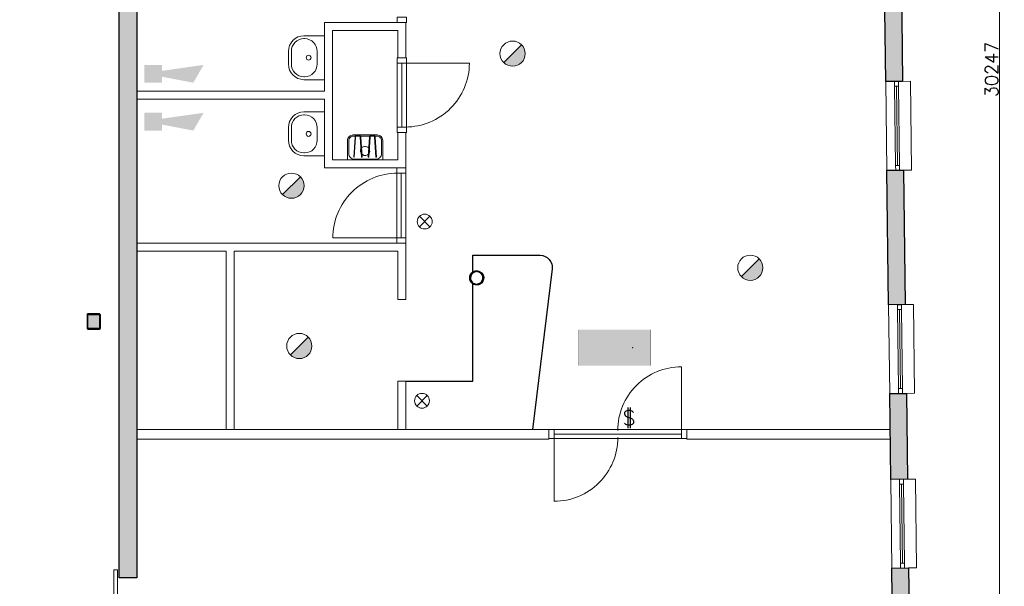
# Model space of a CAD drawing. Header units: millimetres. Extents: x -13022 to 1371524, y -38729 to 632593.
# Tile 85 of 256: x 724316 to 736641, y -27773 to -20684. Entities that reach past the tile are written whole.
import ezdxf

# ---------------------------------------------------------------- set-up
doc = ezdxf.new("R2010")
doc.units = ezdxf.units.MM
doc.header["$LTSCALE"] = 35
doc.set_wipeout_variables(frame=1)
doc.linetypes.add('DASHED', pattern=[200, 100, -100])
for name, color, linetype, lineweight in [('A OPMER', 10, 'Continuous', 50), ('Al65----_beveiliging-inst', 92, 'Continuous', 9), ('brandveiligheid voorzieningen', 10, 'Continuous', 9)]:
    doc.layers.add(name, color=color, linetype=linetype, lineweight=lineweight)
for name, color, linetype in [('LAYER102', 1, 'Continuous'), ('LAYER111', 7, 'Continuous'), ('LAYER22', 7, 'Continuous'), ('LAYER28', 7, 'Continuous'), ('LAYER29', 7, 'Continuous'), ('LAYER30', 7, 'Continuous'), ('LAYER31', 7, 'Continuous'), ('LAYER73', 7, 'Continuous'), ('LAYER74', 7, 'Continuous')]:
    doc.layers.add(name, color=color, linetype=linetype)
doc.styles.add('Algemeen', font='simplex.shx', dxfattribs={"height": 2.5})
doc.styles.get("Standard").update_dxf_attribs({"font": 'simplex.shx'})
doc.dimstyles.new('~R----C~', dxfattribs={"dimtxt": 162, "dimasz": 180, "dimexe": 0.18, "dimexo": 0.0625, "dimgap": 16.2, "dimtad": 1, "dimdec": 0, "dimzin": 0, "dimdsep": 46, "dimtxsty": 'Standard', "dimcen": 0.09, "dimse1": 1, "dimse2": 1, "dimclrd": 7, "dimadec": 0, "dimazin": 0, "dimtfac": 1, "dimtdec": 4, "dimtmove": 0, "dimatfit": 3, "dimfxl": 1, "dimtolj": 1, "dimtzin": 0, "dimlwd": 13, "dimarcsym": 0})
pattern_1 = [(45, (475378.7201, -17008.80355), (-0.2121320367, 0.2121320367), []), (45, (475378.7201, -17008.59142), (-0.2121320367, 0.2121320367), [])]

# ---------------------------------------------------------------- blocks, each defined once
blk = doc.blocks.new('*D191')
at = {"layer": 'Defpoints', "color": 0, "linetype": 'Continuous', "transparency": 16777216}
for p in [(735550, 316), (735181, -6182), (735550, -36430)]:
    blk.add_point(p, dxfattribs=at)
at = {"layer": 'LAYER102', "color": 7, "linetype": 'Continuous', "lineweight": 13, "transparency": 16777216}
for p, q in [((735001, 316), (734821, 316)), ((735181, 316), (735550, 316)), ((735730, 316), (736351, 316))]:
    blk.add_line(p, q, dxfattribs=at)
at = {"layer": 'LAYER102', "color": 7, "linetype": 'Continuous', "transparency": 16777216}
for points in [[(735001, 346), (735001, 286), (735181, 316)], [(735730, 346), (735730, 286), (735550, 316)]]:
    blk.add_solid(points, dxfattribs=at)
at = {"layer": 'LAYER102', "color": 0, "linetype": 'Continuous', "lineweight": 0, "transparency": 16777216, "insert": (736131, 413), "char_height": 162, "attachment_point": 5}
blk.add_mtext('\\A1;369', dxfattribs=at)
blk = doc.blocks.new('*D192')
at = {"layer": 'Defpoints', "color": 0, "linetype": 'Continuous', "transparency": 16777216}
for p in [(735181, -6182), (736579, -6182), (735550, -36430)]:
    blk.add_point(p, dxfattribs=at)
at = {"layer": 'LAYER102', "color": 7, "linetype": 'Continuous', "lineweight": 13, "transparency": 16777216}
blk.add_line((736579, -36250), (736579, -6362), dxfattribs=at)
at = {"layer": 'LAYER102', "color": 7, "linetype": 'Continuous', "transparency": 16777216}
for points in [[(736549, -6362), (736609, -6362), (736579, -6182)], [(736549, -36250), (736609, -36250), (736579, -36430)]]:
    blk.add_solid(points, dxfattribs=at)
at = {"layer": 'LAYER102', "color": 0, "linetype": 'Continuous', "lineweight": 0, "transparency": 16777216, "insert": (736482, -21306), "char_height": 162, "attachment_point": 5, "rotation": 90}
blk.add_mtext('\\A1;30247', dxfattribs=at)
blk = doc.blocks.new('Vluchtrichting rechtdoor of naar beneden')
at = {"layer": 'Al65----_beveiliging-inst', "linetype": 'Continuous', "true_color": 0xffffff}
h = blk.add_hatch(color=7, dxfattribs=at)
edge = h.paths.add_edge_path()
edge.add_arc((-2.1449, 5.962), 0.7575, 92.128042, 178.185477)
edge.add_arc((-2.1628, 5.9872), 0.7392, 180.090101, 191.562583)
edge.add_line((-2.887, 5.839), (-4.652, 5.839))
edge.add_line((-4.652, 5.839), (-5.698, 4.787))
edge.add_line((-5.698, 4.787), (-5.285, 4.372))
edge.add_line((-5.285, 4.372), (-4.41, 5.253))
edge.add_line((-4.41, 5.253), (-3.544, 5.253))
edge.add_line((-3.544, 5.253), (-5.527, 3.346))
edge.add_line((-5.527, 3.346), (-6.694, 3.346))
edge.add_line((-6.694, 3.346), (-6.694, 2.613))
edge.add_line((-6.694, 2.613), (-4.496, 2.613))
edge.add_line((-4.496, 2.613), (-4.136, 2.974))
edge.add_line((-4.136, 2.974), (-3.193, 2.026))
edge.add_line((-3.193, 2.026), (-3.193, 0.852))
edge.add_line((-3.193, 0.852), (-2.464, 0.852))
edge.add_line((-2.464, 0.852), (-2.464, 2.33))
edge.add_line((-2.464, 2.33), (-3.621, 3.493))
edge.add_line((-3.621, 3.493), (-3.192, 3.923))
edge.add_line((-3.192, 3.923), (-2.428, 3.154))
edge.add_line((-2.428, 3.154), (-2.033, 3.552))
edge.add_line((-2.033, 3.552), (-2.797, 4.321))
edge.add_line((-2.797, 4.321), (-2.317, 4.803))
edge.add_line((-2.317, 4.803), (-2.317, 5.267))
edge.add_line((-2.317, 5.267), (-2.173, 5.253))
edge.add_arc((-2.2013, 6.0112), 0.7587, 272.13837, 358.096609)
edge.add_arc((-2.2036, 5.9585), 0.7611, 2.072152, 87.692869)
for points in [[(3.808, 1.106), (6.433, 1.106), (6.433, 6.344), (3.808, 6.344)], [(1.1805, 2.889), (1.1805, 5.804), (0.5775, 5.804), (0.5775, 2.889), (-0.571, 2.889), (0.879, 1.421), (2.334, 2.889)]]:
    blk.add_hatch(color=7, dxfattribs=at).paths.add_polyline_path(points)
at = {"layer": 'Al65----_beveiliging-inst', "color": 7, "true_color": 0xffffff, "const_width": 0.05}
blk.add_lwpolyline([(-7.5, 0), (7.5, 0), (7.5, 7.5), (-7.5, 7.5)], close=True, dxfattribs=at)
at = {"layer": 'Al65----_beveiliging-inst', "color": 255}
blk.add_point((3.75, 3.75), dxfattribs=at)
at = {"layer": 'Al65----_beveiliging-inst', "color": 7, "true_color": 0xffffff}
blk.add_solid([(-7.5, 0), (7.5, 0), (-7.5, 7.5), (7.5, 7.5)], dxfattribs=at)
at = {"layer": 'Al65----_beveiliging-inst', "color": 92}
blk.add_solid([(-7.25, 0.25), (7.25, 0.25), (-7.25, 7.25), (7.25, 7.25)], dxfattribs=at)
blk = doc.blocks.new('Panieksluiting')
at = {"layer": 'brandveiligheid voorzieningen', "lineweight": 0, "style": 'Algemeen'}
blk.add_text('$', height=3.09, dxfattribs=at).set_placement((158.43, -91.61))
blk = doc.blocks.new('Brandmelder')
at = {"layer": 'brandveiligheid voorzieningen'}
blk.add_hatch(color=256, dxfattribs=at).paths.add_polyline_path([(76.62, -89.8, 0.198912), (75.85, -87.94), (72.13, -91.66, 0.668179)])
blk.add_line((72.13, -91.66), (75.85, -87.94), dxfattribs=at)
blk.add_circle((73.99, -89.8), 2.63, dxfattribs=at)
blk = doc.blocks.new('Nevenindicator')
at = {"layer": 'Al65----_beveiliging-inst', "color": 92, "ltscale": 0.7}
for p, q in [((159.19, -81.94), (161.37, -79.75)), ((159.19, -79.75), (161.37, -81.94))]:
    blk.add_line(p, q, dxfattribs=at)
blk.add_circle((160.28, -80.84), 1.55, dxfattribs=at)
blk = doc.blocks.new('Signaalgever (akoestisch)')
at = {"layer": 'Al65----_beveiliging-inst', "color": 10, "linetype": 'Continuous'}
for points in [[(3.71, 0), (3.71, 3.71), (0, 0), (0, 3.71)], [(10.23, 0), (12.38, 3.71), (3.71, 1.24), (3.71, 2.48)]]:
    blk.add_solid(points, dxfattribs=at)

msp = doc.modelspace()

# ---------------------------------------------------------------- hatches: boundary and pattern name
at = {"layer": 'LAYER111', "linetype": 'Continuous', "lineweight": 5}
for points in [[(735142.283, -20258.418), (735352.251, -20255.815), (735367.126, -21455.721), (735157.158, -21458.324)], [(735170.845, -22568.265), (735380.814, -22565.655), (735401.751, -24248.811), (735191.783, -24251.421)], [(725174.408, -24546.624, -0.415590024), (725169.408, -24541.624), (725169.408, -24376.616, -0.413755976), (725174.408, -24371.616), (725310.408, -24371.616, -0.412389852), (725315.408, -24376.616), (725315.408, -24541.624, -0.413755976), (725310.408, -24546.624)], [(735232.908, -27545.152), (735442.876, -27542.549), (735456.189, -28616.494), (735246.22, -28619.097)]]:
    msp.add_hatch(color=254, dxfattribs=at).paths.add_polyline_path(points, flags=0)

# ---------------------------------------------------------------- linework, layer by layer
at = {"layer": 'LAYER22', "color": 7, "linetype": 'Continuous', "lineweight": 18}
for points in [[(735170.845, -22568.288), (735157.158, -21458.319)], [(735367.158, -21455.725), (735467.095, -21454.491), (735480.845, -22564.397), (735380.845, -22565.632)], [(735205.845, -25361.272), (735191.783, -24251.429)], [(735401.72, -24248.819), (735502.158, -24247.554), (735515.845, -25357.46), (735415.845, -25358.71)], [(735218.908, -26435.225), (735232.908, -27545.147)], [(735442.908, -27542.554), (735542.908, -27541.319), (735529.158, -26431.413), (735428.908, -26432.663)]]:
    msp.add_lwpolyline(points, dxfattribs=at)
at = {"layer": 'LAYER22', "color": 7, "linetype": 'DASHED', "lineweight": 18}
for points in [[(735170.845, -22568.288), (735157.158, -21458.319)], [(735367.158, -21455.725), (735467.095, -21454.491), (735480.845, -22564.397), (735380.845, -22565.632)], [(735205.845, -25361.272), (735191.783, -24251.429)], [(735401.72, -24248.819), (735502.158, -24247.554), (735515.845, -25357.46), (735415.845, -25358.71)], [(735218.908, -26435.225), (735232.908, -27545.147)], [(735442.908, -27542.554), (735542.908, -27541.319), (735529.158, -26431.413), (735428.908, -26432.663)]]:
    msp.add_lwpolyline(points, dxfattribs=at)
at = {"layer": 'LAYER28', "color": 7, "linetype": 'Continuous', "lineweight": 25}
for points in [[(735142.283, -20258.418), (735352.251, -20255.815), (735367.126, -21455.721), (735157.158, -21458.324)], [(735170.845, -22568.265), (735380.814, -22565.655), (735401.751, -24248.811), (735191.783, -24251.421)], [(735232.908, -27545.152), (735442.876, -27542.549), (735456.189, -28616.494), (735246.22, -28619.097)]]:
    msp.add_lwpolyline(points, close=True, dxfattribs=at)
for points in [[(730036.595, -23825.593, -2.414213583), (729948.595, -23913.6, -0.414213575), (730036.595, -23825.593)], [(725325.408, -24541.624), (725325.408, -24376.616, 0.414213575), (725310.408, -24361.616), (725174.408, -24361.616, 0.414213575), (725159.408, -24376.616), (725159.408, -24541.624, 0.414213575), (725174.408, -24556.624), (725310.408, -24556.624, 0.414213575), (725325.408, -24541.624)], [(725325.408, -24541.624), (725325.408, -24376.616, 0.414213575), (725310.408, -24361.616), (725174.408, -24361.616, 0.414213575), (725159.408, -24376.616), (725159.408, -24541.624, 0.414213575), (725174.408, -24556.624), (725310.408, -24556.624, 0.414213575), (725325.408, -24541.624)]]:
    msp.add_lwpolyline(points, format="xyb", close=True, dxfattribs=at)
at = {"layer": 'LAYER28', "color": 7, "linetype": 'Continuous', "lineweight": 18}
msp.add_lwpolyline([(725540.22, -27568.663), (725495.22, -27568.663), (725495.22, -29258.647), (725540.22, -29258.647)], close=True, dxfattribs=at)
at = {"layer": 'LAYER28', "color": 7, "linetype": 'DASHED', "lineweight": 18}
msp.add_lwpolyline([(725540.22, -27568.663), (725495.22, -27568.663), (725495.22, -29258.647), (725540.22, -29258.647)], close=True, dxfattribs=at)
at = {"layer": 'LAYER30', "color": 7, "linetype": 'Continuous', "lineweight": 18}
for points in [[(729042.22, -21226.366), (729042.22, -22026.366)], [(729099.22, -21226.366), (729099.22, -22026.366)], [(729156.22, -21226.366), (729156.22, -22026.366)], [(735280.095, -22506.867), (735267.876, -21516.951)], [(735305.095, -22506.558), (735292.876, -21516.643)], [(735330.095, -22506.25), (735317.876, -21516.334)], [(729035.22, -23413.6), (729035.22, -22602.6)], [(729092.22, -23413.6), (729092.22, -22602.6)], [(729149.22, -23413.6), (729149.22, -22602.6)], [(735315.158, -25299.93), (735302.908, -24310.015)], [(735340.158, -25299.621), (735327.908, -24309.705)], [(735365.158, -25299.311), (735352.876, -24309.395)], [(731006.22, -25810.6), (732598.095, -25810.6)], [(731006.22, -25867.6), (732598.095, -25867.6)], [(731006.22, -25924.6), (732598.095, -25924.6)], [(735342.158, -27483.79), (735329.908, -26493.866)], [(735367.158, -27483.48), (735354.908, -26493.556)], [(735392.158, -27483.171), (735379.876, -26493.247)]]:
    msp.add_lwpolyline(points, dxfattribs=at)
for points in [[(735267.876, -21516.951), (735267.126, -21456.955), (735317.126, -21456.339), (735317.876, -21516.334)], [(735280.814, -22566.862), (735280.095, -22506.867), (735330.095, -22506.25), (735330.814, -22566.245)], [(735302.908, -24310.015), (735302.158, -24250.019), (735352.158, -24249.4), (735352.876, -24309.395)], [(735315.908, -25359.926), (735315.158, -25299.93), (735365.158, -25299.311), (735365.908, -25359.306)], [(735329.908, -26493.866), (735329.158, -26433.871), (735379.158, -26433.252), (735379.876, -26493.247)], [(735342.908, -27543.785), (735342.158, -27483.79), (735392.158, -27483.171), (735392.908, -27543.166)]]:
    msp.add_lwpolyline(points, close=True, dxfattribs=at)
at = {"layer": 'LAYER31', "color": 7, "linetype": 'Continuous', "lineweight": 18}
for points in [[(729144.814, -21226.366), (729944.814, -21226.366, -0.41421361), (729144.814, -22026.366)], [(729046.033, -23413.6), (728235.939, -23413.6, -0.41421361), (729046.033, -22603.508)], [(732598.095, -25822.232), (732598.095, -25026.294, 0.41421361), (731802.158, -25822.232)], [(731006.22, -25912.969), (731006.22, -26708.906, 0.41421361), (731802.158, -25912.969)]]:
    msp.add_lwpolyline(points, format="xyb", dxfattribs=at)

# ---------------------------------------------------------------- block references
at = {"ltscale": 0.1, "xscale": 60, "yscale": 60, "zscale": 60}
for p in [(725875.345, -21471.953), (725875.345, -22070.878)]:
    msp.add_blockref('Signaalgever (akoestisch)', p, dxfattribs=at)
at = {"layer": 'A OPMER', "ltscale": 0.1, "xscale": 60, "yscale": 60, "zscale": 60}
msp.add_blockref('Vluchtrichting rechtdoor of naar beneden', (731764.972, -25011.836), dxfattribs=at)
at = {"layer": 'Al65----_beveiliging-inst', "xscale": 60, "yscale": 60, "zscale": 60}
for name, p in [('Brandmelder', (726046.211, -15720.111)), ('Brandmelder', (723277.899, -17372.681)), ('Nevenindicator', (719769.127, -18358.714)), ('Brandmelder', (729021.794, -18398.952)), ('Brandmelder', (723376.331, -19378.147)), ('Nevenindicator', (719734.825, -20601.138)), ('Panieksluiting', (722357.392, -20260.82))]:
    msp.add_blockref(name, p, dxfattribs=at)

# ---------------------------------------------------------------- wipeouts: each hides what was drawn before it
at = {"linetype": 'Continuous', "lineweight": 0}
for points in [[(725780.22, -21676.6), (725780.22, -21626.6), (725780.22, -21576.6), (728130.22, -21576.6), (728180.22, -21626.6), (728130.22, -21676.6)], [(729049.22, -22093.366), (729149.22, -22093.366), (729149.22, -22535.6), (729049.22, -22435.6)], [(725780.22, -25930.6), (725780.22, -25810.6), (730939.22, -25810.6), (730939.22, -25930.6)], [(732665.095, -25930.6), (732665.095, -25810.6), (735211.314, -25810.6), (735212.783, -25930.6)]]:
    msp.add_wipeout(points, dxfattribs=at).dxf.layer = 'LAYER111'

# ---------------------------------------------------------------- next in the draw order: hatches: boundary and pattern name
at = {"layer": 'LAYER111', "linetype": 'Continuous', "lineweight": 5}
msp.add_hatch(color=254, dxfattribs=at).paths.add_polyline_path([(735205.845, -25361.271), (735415.845, -25358.711), (735428.939, -26432.664), (735218.939, -26435.224)], flags=0)

# ---------------------------------------------------------------- next in the draw order: linework, layer by layer
at = {"layer": 'LAYER102', "color": 7, "linetype": 'Continuous', "lineweight": 18}
for points in [[(725780.22, -21576.6), (728130.22, -21576.6)], [(725780.22, -21676.6), (725780.22, -21626.6), (725780.22, -21576.6)], [(728130.22, -21676.6), (725780.22, -21676.6)], [(729049.22, -22435.6), (729049.22, -22093.366)], [(729049.22, -22093.366), (729149.22, -22093.366)], [(729149.22, -22093.366), (729149.22, -22535.6)]]:
    msp.add_lwpolyline(points, dxfattribs=at)
at = {"layer": 'LAYER102', "color": 7, "linetype": 'DASHED', "lineweight": 18}
for points in [[(725780.22, -21676.6), (725780.22, -21626.6), (725780.22, -21576.6)], [(729049.22, -22093.366), (729149.22, -22093.366)]]:
    msp.add_lwpolyline(points, dxfattribs=at)
at = {"layer": 'LAYER102', "color": 7, "linetype": 'Continuous', "lineweight": 18}
for points in [[(725780.22, -25930.6), (725780.22, -25810.6), (730939.22, -25810.6), (730939.22, -25930.6)], [(732665.095, -25930.6), (732665.095, -25810.6), (735211.314, -25810.6), (735212.783, -25930.6)]]:
    msp.add_lwpolyline(points, close=True, dxfattribs=at)
at = {"layer": 'LAYER102', "color": 7, "linetype": 'DASHED', "lineweight": 18}
msp.add_lwpolyline([(732665.095, -25930.6), (732665.095, -25810.6), (735211.314, -25810.6), (735212.783, -25930.6)], close=True, dxfattribs=at)
at = {"layer": 'LAYER28', "color": 7, "linetype": 'Continuous', "lineweight": 25}
msp.add_lwpolyline([(735205.845, -25361.271), (735415.845, -25358.711), (735428.939, -26432.664), (735218.939, -26435.224)], close=True, dxfattribs=at)
at = {"layer": 'LAYER30', "color": 7, "linetype": 'Continuous', "lineweight": 18}
for points in [[(729042.22, -22026.366), (729042.22, -22093.366), (729156.22, -22093.366), (729156.22, -22026.366)], [(730939.22, -25810.6), (731006.22, -25810.6), (731006.22, -25924.6), (730939.22, -25924.6)], [(732598.095, -25810.6), (732665.095, -25810.6), (732665.095, -25924.6), (732598.095, -25924.6)]]:
    msp.add_lwpolyline(points, close=True, dxfattribs=at)

# ---------------------------------------------------------------- next in the draw order: dimensions: what is measured, and where the dimension line sits
at = {"layer": 'LAYER102', "color": 7, "linetype": 'Continuous', "lineweight": 0}
for base, p1, p2, angle, picture, middle in [((735550.189, 316.214), (735180.72, -6182.146), (735550.189, -36429.602), 0.0000081, '*D191', (736130.817, 413.414)), ((736578.72, -6182.147), (735550.22, -36429.604), (735180.72, -6182.147), 90, '*D192', (736481.52, -21305.876))]:
    dim = msp.add_linear_dim(base=base, p1=p1, p2=p2, angle=angle, dimstyle='~R----C~', dxfattribs=at)
    dim.commit()
    dim.dimension.update_dxf_attribs({"geometry": picture, "text_midpoint": middle})

# ---------------------------------------------------------------- next in the draw order: wipeouts: each hides what was drawn before it
at = {"linetype": 'Continuous', "lineweight": 0}
for points in [[(730036.595, -24001.597), (730036.595, -23991.597), (730052.47, -23989.965), (730067.673, -23985.139), (730081.579, -23977.321), (730093.595, -23966.837), (730103.236, -23954.126), (730110.095, -23939.72), (730113.861, -23924.221), (730114.408, -23908.278), (730111.704, -23892.557), (730105.845, -23877.717), (730097.095, -23864.378), (730085.814, -23853.098), (730072.486, -23844.349), (730057.642, -23838.496), (730041.923, -23835.786), (730025.97, -23836.331), (730010.47, -23840.108), (729996.064, -23846.959), (729983.361, -23856.598), (729972.876, -23868.621), (729965.064, -23882.527), (729960.236, -23897.732), (729958.595, -23913.6), (729960.095, -23928.818), (729964.533, -23943.45), (729971.736, -23956.935), (729981.439, -23968.755), (729993.267, -23978.455), (730006.751, -23985.663), (730021.376, -23990.102), (730036.595, -23991.6), (730036.595, -24001.597), (730020.111, -24000.038), (730004.204, -23995.417), (729989.439, -23987.898), (729976.361, -23977.747), (729965.408, -23965.324), (729956.97, -23951.069), (729951.361, -23935.486), (729948.767, -23919.128), (729949.298, -23902.574), (729952.908, -23886.41), (729959.486, -23871.21), (729968.798, -23857.512), (729980.501, -23845.8), (729994.204, -23836.491), (730009.392, -23829.912), (730025.564, -23826.299), (730042.111, -23825.778), (730058.47, -23828.368), (730074.064, -23833.977), (730088.314, -23842.407), (730100.736, -23853.359), (730110.892, -23866.445), (730118.408, -23881.201), (730123.033, -23897.106), (730124.595, -23913.595), (730122.908, -23930.764), (730117.892, -23947.273), (730109.767, -23962.488), (730098.829, -23975.825), (730085.486, -23986.769), (730070.267, -23994.902), (730053.767, -23999.91), (730036.595, -24001.6)], [(725174.408, -24556.624), (725166.908, -24554.614), (725161.423, -24549.124), (725159.408, -24541.624), (725159.408, -24376.616), (725161.423, -24369.116), (725166.908, -24363.626), (725174.408, -24361.616), (725310.408, -24361.616), (725317.908, -24363.626), (725323.392, -24369.116), (725325.408, -24376.616), (725325.408, -24541.624), (725323.392, -24549.124), (725317.908, -24554.614), (725310.408, -24556.624), (725242.408, -24556.624), (725242.408, -24546.624), (725310.408, -24546.624), (725313.939, -24545.16), (725315.408, -24541.624), (725315.408, -24376.616), (725313.939, -24373.08), (725310.408, -24371.616), (725174.408, -24371.616), (725170.876, -24373.08), (725169.408, -24376.616), (725169.408, -24541.624), (725170.876, -24545.16), (725174.408, -24546.624), (725242.408, -24546.624), (725242.408, -24556.624)]]:
    msp.add_wipeout(points, dxfattribs=at).dxf.layer = 'LAYER111'

# ---------------------------------------------------------------- next in the draw order: hatches: boundary and pattern name
at = {"layer": 'LAYER28', "linetype": 'Continuous', "lineweight": 13}
h = msp.add_hatch(dxfattribs=at)
h.set_pattern_fill('~A--FYV~', style=0, pattern_type=0)
h.set_pattern_definition(pattern_1)
h.paths.add_polyline_path([(730036.595, -24001.597), (730036.595, -23991.597, 2.414213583), (729958.595, -23913.6, 0.414213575), (730036.595, -23991.597), (730036.595, -24001.597, -2.414095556), (730124.595, -23913.593, -0.414239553)], flags=0)
h = msp.add_hatch(dxfattribs=at)
h.set_pattern_fill('~A--FYV~', style=0, pattern_type=0)
h.set_pattern_definition(pattern_1)
h.paths.add_polyline_path([(725242.408, -24556.624), (725242.408, -24546.624), (725174.408, -24546.624, -0.414213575), (725169.408, -24541.624), (725169.408, -24376.616, -0.414213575), (725174.408, -24371.616), (725310.408, -24371.616, -0.414213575), (725315.408, -24376.616), (725315.408, -24541.624, -0.414213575), (725310.408, -24546.624), (725242.408, -24546.624), (725242.408, -24556.624), (725310.408, -24556.624, 0.414213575), (725325.408, -24541.624), (725325.408, -24376.616, 0.414213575), (725310.408, -24361.616), (725174.408, -24361.616, 0.414213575), (725159.408, -24376.616), (725159.408, -24541.624, 0.414213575), (725174.408, -24556.624)], flags=0)

# ---------------------------------------------------------------- next in the draw order: linework, layer by layer
at = {"layer": 'LAYER28', "color": 7, "linetype": 'Continuous', "lineweight": 25}
for points in [[(730036.595, -23825.593, -2.414213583), (729948.595, -23913.6, -0.414213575), (730036.595, -23825.593)], [(730036.595, -24001.597), (730036.595, -23991.597, 2.414213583), (729958.595, -23913.6, 0.414213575), (730036.595, -23991.597), (730036.595, -24001.597, -2.414095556), (730124.595, -23913.593, -0.414239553), (730036.595, -24001.597)], [(725242.408, -24556.624), (725242.408, -24546.624), (725174.408, -24546.624, -0.414213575), (725169.408, -24541.624), (725169.408, -24376.616, -0.414213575), (725174.408, -24371.616), (725310.408, -24371.616, -0.414213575), (725315.408, -24376.616), (725315.408, -24541.624, -0.414213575), (725310.408, -24546.624), (725242.408, -24546.624), (725242.408, -24556.624), (725310.408, -24556.624, 0.414213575), (725325.408, -24541.624), (725325.408, -24376.616, 0.414213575), (725310.408, -24361.616), (725174.408, -24361.616, 0.414213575), (725159.408, -24376.616), (725159.408, -24541.624, 0.414213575), (725174.408, -24556.624)]]:
    msp.add_lwpolyline(points, format="xyb", close=True, dxfattribs=at)
at = {"layer": 'LAYER29', "color": 7, "linetype": 'Continuous', "lineweight": 25}
for points in [[(729989.22, -23839.491), (729989.22, -23630.6), (730831.97, -23630.6, -0.432938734), (730982.345, -23798.975), (730735.408, -25810.6)], [(729989.22, -23987.725, -0.548110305), (729989.22, -23839.48)]]:
    msp.add_lwpolyline(points, format="xyb", dxfattribs=at)

# ---------------------------------------------------------------- next in the draw order: wipeouts: each hides what was drawn before it
at = {"linetype": 'Continuous', "lineweight": 0}
for points in [[(728230.22, -21626.6), (728180.22, -21626.6), (728130.22, -21576.6), (728130.22, -20717.139), (728180.22, -20767.139), (728230.22, -20817.139)], [(727001.22, -25810.6), (726951.22, -25810.6), (726901.22, -25810.6), (726901.22, -23580.6), (726951.22, -23530.6), (727001.22, -23580.6)], [(729149.22, -25810.6), (729049.22, -25810.6), (729049.22, -25205.6), (729149.22, -25205.6)]]:
    msp.add_wipeout(points, dxfattribs=at).dxf.layer = 'LAYER111'

# ---------------------------------------------------------------- next in the draw order: linework, layer by layer
at = {"layer": 'LAYER102', "color": 7, "linetype": 'Continuous', "lineweight": 18}
for points in [[(728130.22, -21576.6), (728130.22, -20717.139)], [(728230.22, -20817.139), (728230.22, -21626.6)], [(726901.22, -25810.6), (726901.22, -23580.6)], [(727001.22, -23580.6), (727001.22, -25810.6)], [(727001.22, -25810.6), (726951.22, -25810.6), (726901.22, -25810.6)]]:
    msp.add_lwpolyline(points, dxfattribs=at)
msp.add_lwpolyline([(729149.22, -25810.6), (729049.22, -25810.6), (729049.22, -25205.6), (729149.22, -25205.6)], close=True, dxfattribs=at)
at = {"layer": 'LAYER102', "color": 7, "linetype": 'DASHED', "lineweight": 18}
for points in [[(729149.22, -25810.6), (729049.22, -25810.6), (729049.22, -25205.6), (729149.22, -25205.6)], [(725780.22, -25930.6), (725780.22, -25810.6), (730939.22, -25810.6), (730939.22, -25930.6)]]:
    msp.add_lwpolyline(points, close=True, dxfattribs=at)
msp.add_lwpolyline([(727001.22, -25810.6), (726951.22, -25810.6), (726901.22, -25810.6)], dxfattribs=at)

# ---------------------------------------------------------------- next in the draw order: wipeouts: each hides what was drawn before it
at = {"linetype": 'Continuous', "lineweight": 0}
for points in [[(728230.22, -20817.147), (728130.22, -20717.147), (729149.22, -20717.147), (729049.22, -20817.147)], [(728130.22, -21158.913), (728130.22, -21433.913), (727873.72, -21433.913), (727848.251, -21432.006), (727823.236, -21426.79), (727799.126, -21418.356), (727776.314, -21406.846), (727755.204, -21392.458), (727736.158, -21375.439), (727719.486, -21356.078), (727705.501, -21334.708), (727694.408, -21311.694), (727686.423, -21287.43), (727681.658, -21262.33), (727680.22, -21236.825), (727680.22, -21080.996), (727681.658, -21055.49), (727686.408, -21030.39), (727694.408, -21006.126), (727705.501, -20983.112), (727719.486, -20961.742), (727736.158, -20942.381), (727755.204, -20925.362), (727776.314, -20910.974), (727799.126, -20899.465), (727823.236, -20891.03), (727848.251, -20885.815), (727873.72, -20883.909), (728130.22, -20883.913)], [(728230.22, -22435.6), (728180.22, -22485.6), (728130.22, -22535.6), (728130.22, -21676.6), (728180.22, -21626.6), (728230.22, -21626.6)], [(726951.22, -23480.6), (726951.22, -23530.6), (726901.22, -23580.6), (725780.22, -23580.6), (725780.22, -23530.6), (725780.22, -23480.6)]]:
    msp.add_wipeout(points, dxfattribs=at).dxf.layer = 'LAYER111'

# ---------------------------------------------------------------- next in the draw order: hatches: boundary and pattern name
at = {"layer": 'LAYER111', "linetype": 'Continuous', "lineweight": 5}
msp.add_hatch(color=254, dxfattribs=at).paths.add_polyline_path([(725560.22, -15231.444), (725780.22, -15231.444), (725780.22, -27668.655), (725560.22, -27668.655)], flags=0)

# ---------------------------------------------------------------- next in the draw order: linework, layer by layer
at = {"layer": 'LAYER102', "color": 7, "linetype": 'DASHED', "lineweight": 18}
for points in [[(728130.22, -21576.6), (728130.22, -20717.139)], [(728230.22, -20817.139), (728230.22, -21626.6)], [(725780.22, -21576.6), (728130.22, -21576.6)], [(728130.22, -21676.6), (725780.22, -21676.6)], [(725780.22, -23580.6), (725780.22, -23530.6), (725780.22, -23480.6)]]:
    msp.add_lwpolyline(points, dxfattribs=at)
at = {"layer": 'LAYER102', "color": 7, "linetype": 'Continuous', "lineweight": 18}
for points in [[(728130.22, -20717.147), (729149.22, -20717.147)], [(729049.22, -20817.147), (728230.22, -20817.147)], [(728130.22, -22535.6), (728130.22, -21676.6)], [(728230.22, -21626.6), (728230.22, -22435.6)], [(725780.22, -23480.6), (726951.22, -23480.6)], [(725780.22, -23580.6), (725780.22, -23530.6), (725780.22, -23480.6)], [(726901.22, -23580.6), (725780.22, -23580.6)]]:
    msp.add_lwpolyline(points, dxfattribs=at)
at = {"layer": 'LAYER28', "color": 7, "linetype": 'Continuous', "lineweight": 25}
msp.add_lwpolyline([(725560.22, -15231.444), (725780.22, -15231.444), (725780.22, -27668.655), (725560.22, -27668.655)], close=True, dxfattribs=at)
at = {"layer": 'LAYER74', "color": 7, "linetype": 'Continuous', "lineweight": 13}
for points in [[(728130.22, -21158.913), (728130.22, -21433.913), (727873.72, -21433.913, -0.41416424), (727680.22, -21236.829), (727680.22, -21080.996, -0.414164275), (727873.72, -20883.913), (728130.22, -20883.913)], [(727882.72, -20920.58, -0.414164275), (728040.22, -21080.996), (728040.22, -21236.829, -0.414164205), (727882.72, -21397.246), (727873.72, -21397.246, -0.41416424), (727716.22, -21236.829), (727716.22, -21080.996, -0.414164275), (727873.72, -20920.58)], [(727932.22, -21190.079, -0.981818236), (727932.22, -21127.746, -0.981818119), (727932.22, -21190.079)]]:
    msp.add_lwpolyline(points, format="xyb", close=True, dxfattribs=at)

# ---------------------------------------------------------------- next in the draw order: wipeouts: each hides what was drawn before it
at = {"linetype": 'Continuous', "lineweight": 0}
for points in [[(729049.22, -20817.147), (729149.22, -20717.147), (729149.22, -21159.374), (729049.22, -21159.374)], [(729049.22, -22435.6), (729149.22, -22535.6), (728130.22, -22535.6), (728230.22, -22435.6)], [(729149.22, -23480.6), (729099.22, -23530.6), (729049.22, -23580.6), (727001.22, -23580.6), (726951.22, -23530.6), (726951.22, -23480.6)]]:
    msp.add_wipeout(points, dxfattribs=at).dxf.layer = 'LAYER111'

# ---------------------------------------------------------------- next in the draw order: linework, layer by layer
at = {"layer": 'LAYER102', "color": 7, "linetype": 'DASHED', "lineweight": 18}
for points in [[(728130.22, -20717.147), (729149.22, -20717.147)], [(729049.22, -20817.147), (728230.22, -20817.147)], [(729049.22, -21159.374), (729049.22, -20817.147)], [(729149.22, -20717.147), (729149.22, -21159.374)], [(729149.22, -21159.374), (729049.22, -21159.374)], [(728230.22, -21626.6), (728230.22, -22435.6)], [(729049.22, -22435.6), (729049.22, -22093.366)], [(729149.22, -22093.366), (729149.22, -22535.6)], [(729149.22, -22535.6), (728130.22, -22535.6)], [(725780.22, -23480.6), (726951.22, -23480.6)], [(726901.22, -23580.6), (725780.22, -23580.6)], [(726901.22, -25810.6), (726901.22, -23580.6)], [(727001.22, -23580.6), (727001.22, -25810.6)]]:
    msp.add_lwpolyline(points, dxfattribs=at)
at = {"layer": 'LAYER102', "color": 7, "linetype": 'Continuous', "lineweight": 18}
for points in [[(729049.22, -21159.374), (729049.22, -20817.147)], [(729149.22, -20717.147), (729149.22, -21159.374)], [(729149.22, -21159.374), (729049.22, -21159.374)], [(729149.22, -22535.6), (728130.22, -22535.6)], [(728230.22, -22435.6), (729049.22, -22435.6)], [(726951.22, -23480.6), (729149.22, -23480.6)], [(729049.22, -23580.6), (727001.22, -23580.6)]]:
    msp.add_lwpolyline(points, dxfattribs=at)
at = {"layer": 'LAYER30', "color": 7, "linetype": 'Continuous', "lineweight": 18}
for points in [[(729156.22, -20650.147), (729156.22, -20717.147), (729042.22, -20717.147), (729042.22, -20650.147)], [(729042.22, -21159.366), (729042.22, -21226.366), (729156.22, -21226.366), (729156.22, -21159.366)], [(729035.22, -22602.6), (729035.22, -22535.6), (729149.22, -22535.6), (729149.22, -22602.6)]]:
    msp.add_lwpolyline(points, close=True, dxfattribs=at)

# ---------------------------------------------------------------- next in the draw order: wipeouts: each hides what was drawn before it
at = {"linetype": 'Continuous', "lineweight": 0}
msp.add_wipeout([(728130.22, -22111.913), (728130.22, -22386.913), (727873.72, -22386.913), (727848.251, -22385.006), (727823.236, -22379.79), (727799.126, -22371.356), (727776.314, -22359.846), (727755.204, -22345.458), (727736.158, -22328.439), (727719.486, -22309.078), (727705.501, -22287.708), (727694.408, -22264.694), (727686.423, -22240.43), (727681.658, -22215.33), (727680.22, -22189.825), (727680.22, -22033.996), (727681.658, -22008.491), (727686.408, -21983.39), (727694.408, -21959.126), (727705.501, -21936.112), (727719.486, -21914.742), (727736.158, -21895.381), (727755.204, -21878.362), (727776.314, -21863.974), (727799.126, -21852.465), (727823.236, -21844.031), (727848.251, -21838.815), (727873.72, -21836.909), (728130.22, -21836.913)], dxfattribs=at).dxf.layer = 'LAYER111'

# ---------------------------------------------------------------- next in the draw order: linework, layer by layer
at = {"layer": 'LAYER102', "color": 7, "linetype": 'DASHED', "lineweight": 18}
msp.add_lwpolyline([(728130.22, -22535.6), (728130.22, -21676.6)], dxfattribs=at)
at = {"layer": 'LAYER74', "color": 7, "linetype": 'Continuous', "lineweight": 13}
for points in [[(728130.22, -22111.913), (728130.22, -22386.913), (727873.72, -22386.913, -0.41416424), (727680.22, -22189.829), (727680.22, -22033.996, -0.414164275), (727873.72, -21836.913), (728130.22, -21836.913)], [(727882.72, -21873.579, -0.414164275), (728040.22, -22033.996), (728040.22, -22189.829, -0.414164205), (727882.72, -22350.246), (727873.72, -22350.246, -0.41416424), (727716.22, -22189.829), (727716.22, -22033.996, -0.414164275), (727873.72, -21873.579)], [(727932.22, -22143.079, -0.981818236), (727932.22, -22080.746, -0.981818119), (727932.22, -22143.079)]]:
    msp.add_lwpolyline(points, format="xyb", close=True, dxfattribs=at)

# ---------------------------------------------------------------- next in the draw order: wipeouts: each hides what was drawn before it
at = {"linetype": 'Continuous', "lineweight": 0}
for points in [[(728859.72, -22435.6), (728419.72, -22435.6), (728419.72, -22195.6), (728421.47, -22180.024), (728426.658, -22165.228), (728434.986, -22151.956), (728446.079, -22140.872), (728459.345, -22132.533), (728474.142, -22127.355), (728489.72, -22125.6), (728789.72, -22125.6), (728805.298, -22127.355), (728820.095, -22132.533), (728833.361, -22140.872), (728844.454, -22151.956), (728852.783, -22165.228), (728857.97, -22180.024), (728859.72, -22195.6)], [(729149.22, -24185.6), (729049.22, -24185.6), (729049.22, -23580.6), (729149.22, -23480.6)]]:
    msp.add_wipeout(points, dxfattribs=at).dxf.layer = 'LAYER111'

# ---------------------------------------------------------------- next in the draw order: linework, layer by layer
at = {"layer": 'LAYER102', "color": 7, "linetype": 'DASHED', "lineweight": 18}
for points in [[(726951.22, -23480.6), (729149.22, -23480.6)], [(729149.22, -23480.6), (729149.22, -24185.6)], [(729049.22, -23580.6), (727001.22, -23580.6)], [(729049.22, -24185.6), (729049.22, -23580.6)], [(729149.22, -24185.6), (729049.22, -24185.6)]]:
    msp.add_lwpolyline(points, dxfattribs=at)
at = {"layer": 'LAYER102', "color": 7, "linetype": 'Continuous', "lineweight": 18}
for points in [[(729149.22, -23480.6), (729149.22, -24185.6)], [(729049.22, -24185.6), (729049.22, -23580.6)], [(729149.22, -24185.6), (729049.22, -24185.6)]]:
    msp.add_lwpolyline(points, dxfattribs=at)
at = {"layer": 'LAYER29', "color": 7, "linetype": 'Continuous', "lineweight": 25}
msp.add_lwpolyline([(729149.22, -25205.6), (729989.22, -25205.6), (729989.22, -23987.725)], dxfattribs=at)
at = {"layer": 'LAYER30', "color": 7, "linetype": 'Continuous', "lineweight": 18}
msp.add_lwpolyline([(729035.22, -23480.6), (729035.22, -23413.6), (729149.22, -23413.6), (729149.22, -23480.6)], close=True, dxfattribs=at)
at = {"layer": 'LAYER73', "color": 7, "linetype": 'Continuous', "lineweight": 13}
for points in [[(728859.72, -22435.6), (728419.72, -22435.6), (728419.72, -22195.6, -0.41421567), (728489.72, -22125.6), (728789.72, -22125.6, -0.41421361), (728859.72, -22195.6)], [(728789.72, -22140.6, -0.41421361), (728844.72, -22195.6), (728844.72, -22359.1, -0.414213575), (728774.72, -22429.1), (728504.72, -22429.1, -0.414213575), (728434.72, -22359.1), (728434.72, -22195.6, -0.414213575), (728489.72, -22140.6)], [(728593.626, -22291.21, 0.999999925), (728685.783, -22359.991, 1.000000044), (728593.626, -22291.21)]]:
    msp.add_lwpolyline(points, format="xyb", close=True, dxfattribs=at)

# ---------------------------------------------------------------- next in the draw order: wipeouts: each hides what was drawn before it
at = {"linetype": 'Continuous', "lineweight": 0}
for points in [[(728497.845, -22402.108), (728514.314, -22151.764), (728516.939, -22141.616), (728523.126, -22133.144), (728531.986, -22127.535), (728542.283, -22125.572), (728556.501, -22125.6), (728566.783, -22127.559), (728575.642, -22133.161), (728581.814, -22141.623), (728584.439, -22151.761), (728600.939, -22402.108), (728594.939, -22402.507), (728578.47, -22152.155), (728576.408, -22144.184), (728571.548, -22137.53), (728564.595, -22133.125), (728556.501, -22131.584), (728542.283, -22131.6), (728534.204, -22133.139), (728527.251, -22137.541), (728522.392, -22144.19), (728520.329, -22152.155), (728503.845, -22402.507)], [(728678.501, -22402.108), (728694.97, -22151.764), (728697.595, -22141.627), (728703.767, -22133.165), (728712.611, -22127.562), (728722.908, -22125.603), (728737.158, -22125.6), (728747.439, -22127.559), (728756.298, -22133.161), (728762.47, -22141.623), (728765.095, -22151.761), (728781.595, -22402.108), (728775.595, -22402.507), (728759.095, -22152.155), (728757.033, -22144.195), (728752.189, -22137.552), (728745.236, -22133.153), (728737.158, -22131.616), (728722.908, -22131.6), (728714.829, -22133.139), (728707.876, -22137.541), (728703.017, -22144.19), (728700.954, -22152.155), (728684.501, -22402.507)]]:
    msp.add_wipeout(points, dxfattribs=at).dxf.layer = 'LAYER111'

# ---------------------------------------------------------------- next in the draw order: linework, layer by layer
at = {"layer": 'LAYER102', "color": 7, "linetype": 'DASHED', "lineweight": 18}
msp.add_lwpolyline([(728230.22, -22435.6), (729049.22, -22435.6)], dxfattribs=at)
at = {"layer": 'LAYER73', "color": 7, "linetype": 'Continuous', "lineweight": 13}
for points in [[(728497.845, -22402.108), (728514.314, -22151.764, -0.395086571), (728542.283, -22125.595), (728556.501, -22125.6, -0.395086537), (728584.439, -22151.764), (728600.939, -22402.108), (728594.939, -22402.507), (728578.47, -22152.155, 0.395086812), (728556.501, -22131.6), (728542.283, -22131.6, 0.395086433), (728520.314, -22152.155), (728503.845, -22402.507)], [(728678.501, -22402.108), (728694.97, -22151.764, -0.395086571), (728722.908, -22125.595), (728737.158, -22125.6, -0.395086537), (728765.095, -22151.764), (728781.595, -22402.108), (728775.595, -22402.507), (728759.095, -22152.155, 0.395086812), (728737.158, -22131.6), (728722.908, -22131.6, 0.395086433), (728700.97, -22152.155), (728684.501, -22402.507)]]:
    msp.add_lwpolyline(points, format="xyb", close=True, dxfattribs=at)

# ---------------------------------------------------------------- next in the draw order: texts
at = {"layer": 'LAYER102', "color": 7, "linetype": 'Continuous', "lineweight": 0, "insert": (819731.67, -22984.571), "char_height": 162, "attachment_point": 7, "line_spacing_factor": 1.333333}
msp.add_mtext('\\pi-984.13;{\\fArial|b1|i0|c0|p34;\\H1.2346x;educatieruimte\\fArial|b0|i0|c0|p34;\\H0.81x;\\P\\pi-1021;bijeenkomstfunctie +\\P\\pi-802.95;onderwijsfunctie\\P\\pi-401.47;47,1 m2}', dxfattribs=at)

doc.saveas('drawing.dxf')
